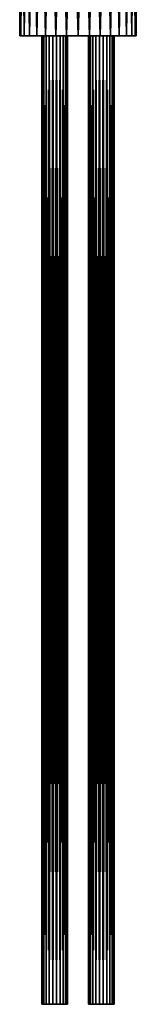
# Model space of a CAD drawing. Header units: millimetres. Extents: x -22 to 22, y -375 to 256.
# Tile 1 of 7: x -22 to 22, y -375 to 6. Entities that reach past the tile are written whole.
import ezdxf

# ---------------------------------------------------------------- set-up
doc = ezdxf.new("R2010")
doc.units = ezdxf.units.MM
doc.header["$LTSCALE"] = 51.254189
for name, color, linetype in [('1', 7, 'CONTINUOUS'), ('2', 7, 'CONTINUOUS'), ('3', 7, 'CONTINUOUS'), ('4', 7, 'CONTINUOUS'), ('5', 7, 'CONTINUOUS'), ('6', 7, 'CONTINUOUS'), ('7', 7, 'CONTINUOUS')]:
    doc.layers.add(name, color=color, linetype=linetype)

msp = doc.modelspace()

# ---------------------------------------------------------------- linework, layer by layer
at = {"layer": '1', "color": 7, "linetype": 'CONTINUOUS', "true_color": 0xa2afbf}
for points in [[(-14, -375), (-14, 0), (-13.8, 0, -1.41), (-14, -375)], [(-14, -375), (-13.8, 0, -1.41), (-13.8, -375, -1.41), (-14, -375)], [(-13.8, 0, -1.41), (-13.21, 0, -2.7), (-13.8, -375, -1.41), (-13.8, 0, -1.41)], [(-13.8, -375, -1.41), (-13.21, 0, -2.7), (-13.21, -375, -2.7), (-13.8, -375, -1.41)], [(-13.21, 0, -2.7), (-12.27, 0, -3.78), (-13.21, -375, -2.7), (-13.21, 0, -2.7)], [(-13.21, -375, -2.7), (-12.27, 0, -3.78), (-12.27, -375, -3.78), (-13.21, -375, -2.7)], [(-12.27, 0, -3.78), (-11.08, 0, -4.55), (-12.27, -375, -3.78), (-12.27, 0, -3.78)], [(-12.27, -375, -3.78), (-11.08, 0, -4.55), (-11.08, -375, -4.55), (-12.27, -375, -3.78)], [(-11.08, 0, -4.55), (-9.71, 0, -4.95), (-11.08, -375, -4.55), (-11.08, 0, -4.55)], [(-11.08, -375, -4.55), (-9.71, 0, -4.95), (-9.71, -375, -4.95), (-11.08, -375, -4.55)], [(-9.71, 0, -4.95), (-8.29, 0, -4.95), (-9.71, -375, -4.95), (-9.71, 0, -4.95)], [(-9.71, -375, -4.95), (-8.29, 0, -4.95), (-8.29, -375, -4.95), (-9.71, -375, -4.95)], [(-8.29, 0, -4.95), (-6.92, 0, -4.55), (-8.29, -375, -4.95), (-8.29, 0, -4.95)], [(-8.29, -375, -4.95), (-6.92, 0, -4.55), (-6.92, -375, -4.55), (-8.29, -375, -4.95)], [(-6.92, 0, -4.55), (-5.73, 0, -3.78), (-6.92, -375, -4.55), (-6.92, 0, -4.55)], [(-6.92, -375, -4.55), (-5.73, 0, -3.78), (-5.73, -375, -3.78), (-6.92, -375, -4.55)], [(-5.73, 0, -3.78), (-4.79, 0, -2.7), (-5.73, -375, -3.78), (-5.73, 0, -3.78)], [(-5.73, -375, -3.78), (-4.79, 0, -2.7), (-4.79, -375, -2.7), (-5.73, -375, -3.78)], [(-4.79, 0, -2.7), (-4.2, 0, -1.41), (-4.79, -375, -2.7), (-4.79, 0, -2.7)], [(-4.79, -375, -2.7), (-4.2, 0, -1.41), (-4.2, -375, -1.41), (-4.79, -375, -2.7)], [(-4, 0), (-4, -375), (-4.2, -375, -1.41), (-4, 0)], [(-4.2, 0, -1.41), (-4, 0), (-4.2, -375, -1.41), (-4.2, 0, -1.41)]]:
    msp.add_3dface(points, dxfattribs=at)
at = {"layer": '2', "color": 7, "linetype": 'CONTINUOUS', "true_color": 0xa2afbf}
for points in [[(-13.8, 0, 1.41), (-14, 0), (-13.8, -375, 1.41), (-13.8, 0, 1.41)], [(-13.8, -375, 1.41), (-14, 0), (-14, -375), (-13.8, -375, 1.41)], [(-13.21, 0, 2.7), (-13.8, 0, 1.41), (-13.21, -375, 2.7), (-13.21, 0, 2.7)], [(-13.21, -375, 2.7), (-13.8, 0, 1.41), (-13.8, -375, 1.41), (-13.21, -375, 2.7)], [(-12.27, 0, 3.78), (-13.21, 0, 2.7), (-12.27, -375, 3.78), (-12.27, 0, 3.78)], [(-12.27, -375, 3.78), (-13.21, 0, 2.7), (-13.21, -375, 2.7), (-12.27, -375, 3.78)], [(-11.08, 0, 4.55), (-12.27, 0, 3.78), (-11.08, -375, 4.55), (-11.08, 0, 4.55)], [(-11.08, -375, 4.55), (-12.27, 0, 3.78), (-12.27, -375, 3.78), (-11.08, -375, 4.55)], [(-9.71, 0, 4.95), (-11.08, 0, 4.55), (-9.71, -375, 4.95), (-9.71, 0, 4.95)], [(-9.71, -375, 4.95), (-11.08, 0, 4.55), (-11.08, -375, 4.55), (-9.71, -375, 4.95)], [(-8.29, 0, 4.95), (-9.71, 0, 4.95), (-8.29, -375, 4.95), (-8.29, 0, 4.95)], [(-8.29, -375, 4.95), (-9.71, 0, 4.95), (-9.71, -375, 4.95), (-8.29, -375, 4.95)], [(-6.92, 0, 4.55), (-8.29, 0, 4.95), (-6.92, -375, 4.55), (-6.92, 0, 4.55)], [(-6.92, -375, 4.55), (-8.29, 0, 4.95), (-8.29, -375, 4.95), (-6.92, -375, 4.55)], [(-5.73, 0, 3.78), (-6.92, 0, 4.55), (-5.73, -375, 3.78), (-5.73, 0, 3.78)], [(-5.73, -375, 3.78), (-6.92, 0, 4.55), (-6.92, -375, 4.55), (-5.73, -375, 3.78)], [(-4.79, 0, 2.7), (-5.73, 0, 3.78), (-4.79, -375, 2.7), (-4.79, 0, 2.7)], [(-4.79, -375, 2.7), (-5.73, 0, 3.78), (-5.73, -375, 3.78), (-4.79, -375, 2.7)], [(-4.2, 0, 1.41), (-4.79, 0, 2.7), (-4.2, -375, 1.41), (-4.2, 0, 1.41)], [(-4.2, -375, 1.41), (-4.79, 0, 2.7), (-4.79, -375, 2.7), (-4.2, -375, 1.41)], [(-4, 0), (-4.2, 0, 1.41), (-4, -375), (-4, 0)], [(-4, -375), (-4.2, 0, 1.41), (-4.2, -375, 1.41), (-4, -375)]]:
    msp.add_3dface(points, dxfattribs=at)
at = {"layer": '3', "color": 7, "linetype": 'CONTINUOUS', "true_color": 0xa2afbf}
for points in [[(4, -375), (4, 0), (4.2, 0, -1.41), (4, -375)], [(4, -375), (4.2, 0, -1.41), (4.2, -375, -1.41), (4, -375)], [(4.2, 0, -1.41), (4.79, 0, -2.7), (4.2, -375, -1.41), (4.2, 0, -1.41)], [(4.2, -375, -1.41), (4.79, 0, -2.7), (4.79, -375, -2.7), (4.2, -375, -1.41)], [(4.79, 0, -2.7), (5.73, 0, -3.78), (4.79, -375, -2.7), (4.79, 0, -2.7)], [(4.79, -375, -2.7), (5.73, 0, -3.78), (5.73, -375, -3.78), (4.79, -375, -2.7)], [(5.73, 0, -3.78), (6.92, 0, -4.55), (5.73, -375, -3.78), (5.73, 0, -3.78)], [(5.73, -375, -3.78), (6.92, 0, -4.55), (6.92, -375, -4.55), (5.73, -375, -3.78)], [(6.92, 0, -4.55), (8.29, 0, -4.95), (6.92, -375, -4.55), (6.92, 0, -4.55)], [(6.92, -375, -4.55), (8.29, 0, -4.95), (8.29, -375, -4.95), (6.92, -375, -4.55)], [(8.29, 0, -4.95), (9.71, 0, -4.95), (8.29, -375, -4.95), (8.29, 0, -4.95)], [(8.29, -375, -4.95), (9.71, 0, -4.95), (9.71, -375, -4.95), (8.29, -375, -4.95)], [(9.71, 0, -4.95), (11.08, 0, -4.55), (9.71, -375, -4.95), (9.71, 0, -4.95)], [(9.71, -375, -4.95), (11.08, 0, -4.55), (11.08, -375, -4.55), (9.71, -375, -4.95)], [(11.08, 0, -4.55), (12.27, 0, -3.78), (11.08, -375, -4.55), (11.08, 0, -4.55)], [(11.08, -375, -4.55), (12.27, 0, -3.78), (12.27, -375, -3.78), (11.08, -375, -4.55)], [(12.27, 0, -3.78), (13.21, 0, -2.7), (12.27, -375, -3.78), (12.27, 0, -3.78)], [(12.27, -375, -3.78), (13.21, 0, -2.7), (13.21, -375, -2.7), (12.27, -375, -3.78)], [(13.21, 0, -2.7), (13.8, 0, -1.41), (13.21, -375, -2.7), (13.21, 0, -2.7)], [(13.21, -375, -2.7), (13.8, 0, -1.41), (13.8, -375, -1.41), (13.21, -375, -2.7)], [(14, 0), (14, -375), (13.8, -375, -1.41), (14, 0)], [(13.8, 0, -1.41), (14, 0), (13.8, -375, -1.41), (13.8, 0, -1.41)]]:
    msp.add_3dface(points, dxfattribs=at)
at = {"layer": '4', "color": 7, "linetype": 'CONTINUOUS', "true_color": 0xa2afbf}
for points in [[(4.2, 0, 1.41), (4, 0), (4.2, -375, 1.41), (4.2, 0, 1.41)], [(4.2, -375, 1.41), (4, 0), (4, -375), (4.2, -375, 1.41)], [(4.79, 0, 2.7), (4.2, 0, 1.41), (4.79, -375, 2.7), (4.79, 0, 2.7)], [(4.79, -375, 2.7), (4.2, 0, 1.41), (4.2, -375, 1.41), (4.79, -375, 2.7)], [(5.73, 0, 3.78), (4.79, 0, 2.7), (5.73, -375, 3.78), (5.73, 0, 3.78)], [(5.73, -375, 3.78), (4.79, 0, 2.7), (4.79, -375, 2.7), (5.73, -375, 3.78)], [(6.92, 0, 4.55), (5.73, 0, 3.78), (6.92, -375, 4.55), (6.92, 0, 4.55)], [(6.92, -375, 4.55), (5.73, 0, 3.78), (5.73, -375, 3.78), (6.92, -375, 4.55)], [(8.29, 0, 4.95), (6.92, 0, 4.55), (8.29, -375, 4.95), (8.29, 0, 4.95)], [(8.29, -375, 4.95), (6.92, 0, 4.55), (6.92, -375, 4.55), (8.29, -375, 4.95)], [(9.71, 0, 4.95), (8.29, 0, 4.95), (9.71, -375, 4.95), (9.71, 0, 4.95)], [(9.71, -375, 4.95), (8.29, 0, 4.95), (8.29, -375, 4.95), (9.71, -375, 4.95)], [(11.08, 0, 4.55), (9.71, 0, 4.95), (11.08, -375, 4.55), (11.08, 0, 4.55)], [(11.08, -375, 4.55), (9.71, 0, 4.95), (9.71, -375, 4.95), (11.08, -375, 4.55)], [(12.27, 0, 3.78), (11.08, 0, 4.55), (12.27, -375, 3.78), (12.27, 0, 3.78)], [(12.27, -375, 3.78), (11.08, 0, 4.55), (11.08, -375, 4.55), (12.27, -375, 3.78)], [(13.21, 0, 2.7), (12.27, 0, 3.78), (13.21, -375, 2.7), (13.21, 0, 2.7)], [(13.21, -375, 2.7), (12.27, 0, 3.78), (12.27, -375, 3.78), (13.21, -375, 2.7)], [(13.8, 0, 1.41), (13.21, 0, 2.7), (13.8, -375, 1.41), (13.8, 0, 1.41)], [(13.8, -375, 1.41), (13.21, 0, 2.7), (13.21, -375, 2.7), (13.8, -375, 1.41)], [(14, 0), (13.8, 0, 1.41), (14, -375), (14, 0)], [(14, -375), (13.8, 0, 1.41), (13.8, -375, 1.41), (14, -375)]]:
    msp.add_3dface(points, dxfattribs=at)
at = {"layer": '5', "color": 7, "linetype": 'CONTINUOUS', "true_color": 0xa2afbf}
for points in [[(-22.5, 0), (-22.07, 0, -4.39), (-22.07, 0, 4.39), (-22.5, 0)], [(-22.07, 0, -4.39), (-20.79, 0, -8.61), (-22.07, 0, 4.39), (-22.07, 0, -4.39)], [(-22.07, 0, 4.39), (-20.79, 0, -8.61), (-20.79, 0, 8.61), (-22.07, 0, 4.39)], [(-20.79, 0, -8.61), (-18.71, 0, -12.5), (-20.79, 0, 8.61), (-20.79, 0, -8.61)], [(-20.79, 0, 8.61), (-18.71, 0, -12.5), (-18.71, 0, 12.5), (-20.79, 0, 8.61)], [(-18.71, 0, -12.5), (-15.91, 0, -15.91), (-18.71, 0, 12.5), (-18.71, 0, -12.5)], [(-18.71, 0, 12.5), (-15.91, 0, -15.91), (-15.91, 0, 15.91), (-18.71, 0, 12.5)], [(-15.91, 0, -15.91), (-12.5, 0, -18.71), (-15.91, 0, 15.91), (-15.91, 0, -15.91)], [(-15.91, 0, 15.91), (-12.5, 0, -18.71), (-12.5, 0, 18.71), (-15.91, 0, 15.91)], [(-12.5, 0, -18.71), (-8.61, 0, -20.79), (-12.5, 0, 18.71), (-12.5, 0, -18.71)], [(-12.5, 0, 18.71), (-8.61, 0, -20.79), (-8.61, 0, 20.79), (-12.5, 0, 18.71)], [(-8.61, 0, -20.79), (-4.39, 0, -22.07), (-8.61, 0, 20.79), (-8.61, 0, -20.79)], [(-8.61, 0, 20.79), (-4.39, 0, -22.07), (-4.39, 0, 22.07), (-8.61, 0, 20.79)], [(0, 0, -22.5), (0, 0, 22.5), (-4.39, 0, 22.07), (0, 0, -22.5)], [(-4.39, 0, -22.07), (0, 0, -22.5), (-4.39, 0, 22.07), (-4.39, 0, -22.07)], [(4.39, 0, 22.07), (0, 0, 22.5), (4.39, 0, -22.07), (4.39, 0, 22.07)], [(4.39, 0, -22.07), (0, 0, 22.5), (0, 0, -22.5), (4.39, 0, -22.07)], [(8.61, 0, 20.79), (4.39, 0, 22.07), (8.61, 0, -20.79), (8.61, 0, 20.79)], [(8.61, 0, -20.79), (4.39, 0, 22.07), (4.39, 0, -22.07), (8.61, 0, -20.79)], [(12.5, 0, 18.71), (8.61, 0, 20.79), (12.5, 0, -18.71), (12.5, 0, 18.71)], [(12.5, 0, -18.71), (8.61, 0, 20.79), (8.61, 0, -20.79), (12.5, 0, -18.71)], [(15.91, 0, 15.91), (12.5, 0, 18.71), (15.91, 0, -15.91), (15.91, 0, 15.91)], [(15.91, 0, -15.91), (12.5, 0, 18.71), (12.5, 0, -18.71), (15.91, 0, -15.91)], [(18.71, 0, 12.5), (15.91, 0, 15.91), (18.71, 0, -12.5), (18.71, 0, 12.5)], [(18.71, 0, -12.5), (15.91, 0, 15.91), (15.91, 0, -15.91), (18.71, 0, -12.5)], [(20.79, 0, 8.61), (18.71, 0, 12.5), (20.79, 0, -8.61), (20.79, 0, 8.61)], [(20.79, 0, -8.61), (18.71, 0, 12.5), (18.71, 0, -12.5), (20.79, 0, -8.61)], [(22.07, 0, 4.39), (20.79, 0, 8.61), (22.07, 0, -4.39), (22.07, 0, 4.39)], [(22.07, 0, -4.39), (20.79, 0, 8.61), (20.79, 0, -8.61), (22.07, 0, -4.39)], [(22.5, 0), (22.07, 0, 4.39), (22.07, 0, -4.39), (22.5, 0)]]:
    msp.add_3dface(points, dxfattribs=at)
at = {"layer": '6', "color": 7, "linetype": 'CONTINUOUS', "true_color": 0xa2afbf}
for points in [[(-22.07, 0, -4.39), (-22.5, 0), (-22.07, 156, -4.39), (-22.07, 0, -4.39)], [(-22.5, 0), (-22.07, 0, 4.39), (-22.5, 156), (-22.5, 0)], [(-22.07, 156, -4.39), (-22.5, 0), (-22.5, 156), (-22.07, 156, -4.39)], [(-22.5, 156), (-22.07, 0, 4.39), (-22.07, 156, 4.39), (-22.5, 156)], [(-20.79, 0, -8.61), (-22.07, 0, -4.39), (-20.79, 156, -8.61), (-20.79, 0, -8.61)], [(-20.79, 156, -8.61), (-22.07, 0, -4.39), (-22.07, 156, -4.39), (-20.79, 156, -8.61)], [(-22.07, 0, 4.39), (-20.79, 0, 8.61), (-22.07, 156, 4.39), (-22.07, 0, 4.39)], [(-22.07, 156, 4.39), (-20.79, 0, 8.61), (-20.79, 156, 8.61), (-22.07, 156, 4.39)], [(-18.71, 0, -12.5), (-20.79, 0, -8.61), (-18.71, 156, -12.5), (-18.71, 0, -12.5)], [(-18.71, 156, -12.5), (-20.79, 0, -8.61), (-20.79, 156, -8.61), (-18.71, 156, -12.5)], [(-20.79, 0, 8.61), (-18.71, 0, 12.5), (-20.79, 156, 8.61), (-20.79, 0, 8.61)], [(-20.79, 156, 8.61), (-18.71, 0, 12.5), (-18.71, 156, 12.5), (-20.79, 156, 8.61)], [(-15.91, 0, -15.91), (-18.71, 0, -12.5), (-15.91, 156, -15.91), (-15.91, 0, -15.91)], [(-15.91, 156, -15.91), (-18.71, 0, -12.5), (-18.71, 156, -12.5), (-15.91, 156, -15.91)], [(-18.71, 0, 12.5), (-15.91, 0, 15.91), (-18.71, 156, 12.5), (-18.71, 0, 12.5)], [(-18.71, 156, 12.5), (-15.91, 0, 15.91), (-15.91, 156, 15.91), (-18.71, 156, 12.5)], [(-12.5, 0, -18.71), (-15.91, 0, -15.91), (-12.5, 156, -18.71), (-12.5, 0, -18.71)], [(-12.5, 156, -18.71), (-15.91, 0, -15.91), (-15.91, 156, -15.91), (-12.5, 156, -18.71)], [(-15.91, 0, 15.91), (-12.5, 0, 18.71), (-15.91, 156, 15.91), (-15.91, 0, 15.91)], [(-15.91, 156, 15.91), (-12.5, 0, 18.71), (-12.5, 156, 18.71), (-15.91, 156, 15.91)], [(-8.61, 0, -20.79), (-12.5, 0, -18.71), (-8.61, 156, -20.79), (-8.61, 0, -20.79)], [(-8.61, 156, -20.79), (-12.5, 0, -18.71), (-12.5, 156, -18.71), (-8.61, 156, -20.79)], [(-12.5, 0, 18.71), (-8.61, 0, 20.79), (-12.5, 156, 18.71), (-12.5, 0, 18.71)], [(-12.5, 156, 18.71), (-8.61, 0, 20.79), (-8.61, 156, 20.79), (-12.5, 156, 18.71)], [(-4.39, 0, -22.07), (-8.61, 0, -20.79), (-4.39, 156, -22.07), (-4.39, 0, -22.07)], [(-4.39, 156, -22.07), (-8.61, 0, -20.79), (-8.61, 156, -20.79), (-4.39, 156, -22.07)], [(-8.61, 0, 20.79), (-4.39, 0, 22.07), (-8.61, 156, 20.79), (-8.61, 0, 20.79)], [(-8.61, 156, 20.79), (-4.39, 0, 22.07), (-4.39, 156, 22.07), (-8.61, 156, 20.79)], [(-4.39, 0, 22.07), (0, 0, 22.5), (-4.39, 156, 22.07), (-4.39, 0, 22.07)], [(-4.39, 156, 22.07), (0, 0, 22.5), (0, 156, 22.5), (-4.39, 156, 22.07)], [(0, 0, -22.5), (-4.39, 0, -22.07), (0, 156, -22.5), (0, 0, -22.5)], [(0, 156, -22.5), (-4.39, 0, -22.07), (-4.39, 156, -22.07), (0, 156, -22.5)]]:
    msp.add_3dface(points, dxfattribs=at)
at = {"layer": '7', "color": 7, "linetype": 'CONTINUOUS', "true_color": 0xa2afbf}
for points in [[(0, 0, 22.5), (4.39, 0, 22.07), (0, 156, 22.5), (0, 0, 22.5)], [(0, 156, 22.5), (4.39, 0, 22.07), (4.39, 156, 22.07), (0, 156, 22.5)], [(4.39, 0, -22.07), (0, 0, -22.5), (4.39, 156, -22.07), (4.39, 0, -22.07)], [(0, 0, -22.5), (0, 156, -22.5), (4.39, 156, -22.07), (0, 0, -22.5)], [(4.39, 0, 22.07), (8.61, 0, 20.79), (4.39, 156, 22.07), (4.39, 0, 22.07)], [(4.39, 156, 22.07), (8.61, 0, 20.79), (8.61, 156, 20.79), (4.39, 156, 22.07)], [(8.61, 0, -20.79), (4.39, 0, -22.07), (8.61, 156, -20.79), (8.61, 0, -20.79)], [(8.61, 156, -20.79), (4.39, 0, -22.07), (4.39, 156, -22.07), (8.61, 156, -20.79)], [(8.61, 0, 20.79), (12.5, 0, 18.71), (8.61, 156, 20.79), (8.61, 0, 20.79)], [(8.61, 156, 20.79), (12.5, 0, 18.71), (12.5, 156, 18.71), (8.61, 156, 20.79)], [(12.5, 0, -18.71), (8.61, 0, -20.79), (12.5, 156, -18.71), (12.5, 0, -18.71)], [(12.5, 156, -18.71), (8.61, 0, -20.79), (8.61, 156, -20.79), (12.5, 156, -18.71)], [(12.5, 0, 18.71), (15.91, 0, 15.91), (12.5, 156, 18.71), (12.5, 0, 18.71)], [(12.5, 156, 18.71), (15.91, 0, 15.91), (15.91, 156, 15.91), (12.5, 156, 18.71)], [(15.91, 0, -15.91), (12.5, 0, -18.71), (15.91, 156, -15.91), (15.91, 0, -15.91)], [(15.91, 156, -15.91), (12.5, 0, -18.71), (12.5, 156, -18.71), (15.91, 156, -15.91)], [(15.91, 0, 15.91), (18.71, 0, 12.5), (15.91, 156, 15.91), (15.91, 0, 15.91)], [(15.91, 156, 15.91), (18.71, 0, 12.5), (18.71, 156, 12.5), (15.91, 156, 15.91)], [(18.71, 0, -12.5), (15.91, 0, -15.91), (18.71, 156, -12.5), (18.71, 0, -12.5)], [(18.71, 156, -12.5), (15.91, 0, -15.91), (15.91, 156, -15.91), (18.71, 156, -12.5)], [(18.71, 0, 12.5), (20.79, 0, 8.61), (18.71, 156, 12.5), (18.71, 0, 12.5)], [(18.71, 156, 12.5), (20.79, 0, 8.61), (20.79, 156, 8.61), (18.71, 156, 12.5)], [(20.79, 0, -8.61), (18.71, 0, -12.5), (20.79, 156, -8.61), (20.79, 0, -8.61)], [(20.79, 156, -8.61), (18.71, 0, -12.5), (18.71, 156, -12.5), (20.79, 156, -8.61)], [(20.79, 0, 8.61), (22.07, 0, 4.39), (20.79, 156, 8.61), (20.79, 0, 8.61)], [(20.79, 156, 8.61), (22.07, 0, 4.39), (22.07, 156, 4.39), (20.79, 156, 8.61)], [(22.07, 0, -4.39), (20.79, 0, -8.61), (22.07, 156, -4.39), (22.07, 0, -4.39)], [(22.07, 156, -4.39), (20.79, 0, -8.61), (20.79, 156, -8.61), (22.07, 156, -4.39)], [(22.07, 0, 4.39), (22.5, 0), (22.07, 156, 4.39), (22.07, 0, 4.39)], [(22.5, 0), (22.07, 0, -4.39), (22.5, 156), (22.5, 0)], [(22.07, 156, 4.39), (22.5, 0), (22.5, 156), (22.07, 156, 4.39)], [(22.5, 156), (22.07, 0, -4.39), (22.07, 156, -4.39), (22.5, 156)]]:
    msp.add_3dface(points, dxfattribs=at)

doc.saveas('drawing.dxf')
